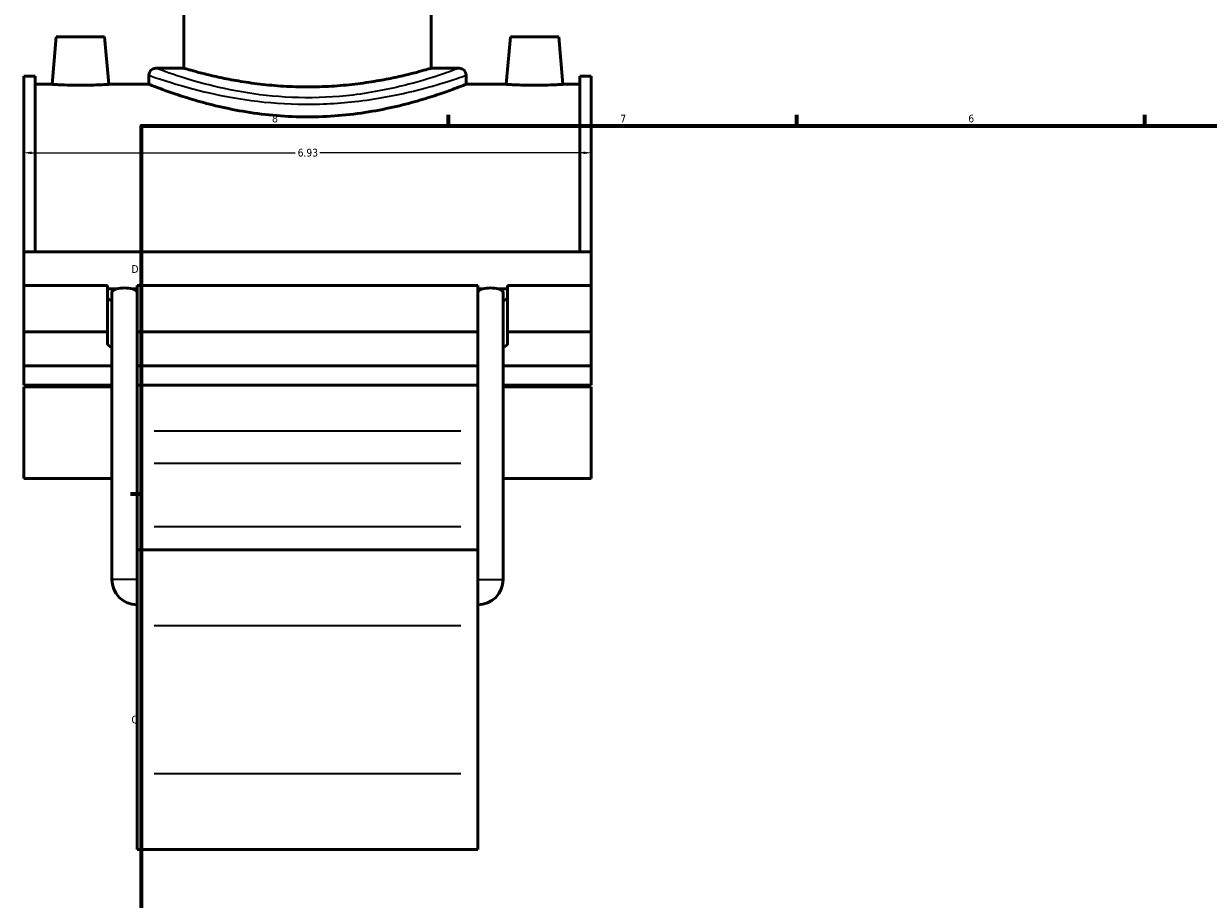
# Model space of a CAD drawing. Header units: inches. Extents: x -0.9 to 56.9, y -1.4 to 55.4.
# Tile 2 of 10: x -0.9 to 13.5, y 11.6 to 22.2. Entities that reach past the tile are written whole.
import ezdxf

# ---------------------------------------------------------------- set-up
doc = ezdxf.new("R2010")
doc.units = ezdxf.units.IN
doc.header["$MEASUREMENT"] = 0
for name, color, linetype, lineweight in [('Border (ANSI)', 7, 'Continuous', 70), ('Dimension (ANSI)', 7, 'Continuous', 25), ('Visible (ANSI)', 7, 'Continuous', 50), ('Visible Narrow (ANSI)', 7, 'Continuous', 35)]:
    doc.layers.add(name, color=color, linetype=linetype, lineweight=lineweight)
doc.styles.add('Note Text (ANSI)', font='tahoma.ttf')
doc.dimstyles.new('Default (ANSI)', dxfattribs={"dimtxt": 0.094488, "dimasz": 0.098425, "dimexe": 0.125, "dimexo": 0.0625, "dimgap": 0.031496, "dimtad": 0, "dimtih": 1, "dimtoh": 1, "dimrnd": 1e-08, "dimzin": 4, "dimdsep": 46, "dimtxsty": 'Note Text (ANSI)', "dimcen": 0.09, "dimdle": 0.393701, "dimclrd": 256, "dimclre": 256, "dimclrt": 5, "dimadec": 0, "dimazin": 1, "dimtfac": 1, "dimtofl": 0, "dimtmove": 0, "dimatfit": 3, "dimfxl": 1, "dimtolj": 1, "dimtzin": 4, "dimlwd": -1, "dimlwe": -1, "dimarcsym": 0})

# ---------------------------------------------------------------- blocks, each defined once
blk = doc.blocks.new('Borders Default Border')
at = {"layer": 'Border (ANSI)'}
for p, q in [((4.25, 21), (4.25, 21.134)), ((8.5, 21), (8.5, 21.134)), ((12.75, 21), (12.75, 21.134)), ((0.5, 16.5), (0.366, 16.5))]:
    blk.add_line(p, q, dxfattribs=at)
at = {"layer": 'Border (ANSI)', "flags": 128}
blk.add_lwpolyline([(0.5, 1), (0.5, 21), (33.5, 21), (33.5, 1), (0.5, 1)], dxfattribs=at)
at = {"layer": 'Border (ANSI)', "color": 5, "true_color": 0x0000ff, "char_height": 0.0945, "attachment_point": 7, "style": 'Note Text (ANSI)'}
for s, insert in [('8', (2.094, 21.038)), ('7', (6.346, 21.04)), ('6', (10.595, 21.038)), ('D', (0.378, 19.203)), ('C', (0.378, 13.701))]:
    blk.add_mtext(s, dxfattribs=dict(at, insert=insert))
blk = doc.blocks.new('*D10')
at = {"layer": 'Defpoints', "color": 0, "transparency": 16777216}
for p in [(5.992, 20.669), (-0.938, 20.147), (5.992, 20.147)]:
    blk.add_point(p, dxfattribs=at)
at = {"layer": 'Dimension (ANSI)', "transparency": 16777216}
for p, q in [((-0.84, 20.669), (2.376, 20.669)), ((5.893, 20.669), (2.678, 20.669))]:
    blk.add_line(p, q, dxfattribs=at)
for points in [[(-0.84, 20.685), (-0.84, 20.652), (-0.938, 20.669)], [(5.893, 20.685), (5.893, 20.652), (5.992, 20.669)]]:
    blk.add_solid(points, dxfattribs=at)
at = {"layer": 'Dimension (ANSI)', "color": 5, "transparency": 16777216, "insert": (2.407, 20.718), "char_height": 0.0945, "attachment_point": 1, "style": 'Note Text (ANSI)'}
blk.add_mtext('\\A1;6.93', dxfattribs=at)

msp = doc.modelspace()

# ---------------------------------------------------------------- linework, layer by layer
at = {"layer": 'Visible (ANSI)'}
for p, q in [((1.0177, 21.7013), (1.0177, 22.4064)), ((4.036, 21.7013), (4.036, 22.4064)), ((-0.5404, 22.0834), (-0.591, 21.505)), ((-0.5404, 22.0834), (0.0501, 22.0834)), ((0.0501, 22.0834), (0.1007, 21.505)), ((5.0036, 22.0834), (4.953, 21.505)), ((5.5941, 22.0834), (5.0036, 22.0834)), ((5.5941, 22.0834), (5.6447, 21.505)), ((1.0177, 21.7013), (0.6756, 21.7013)), ((4.378, 21.7013), (4.036, 21.7013)), ((-0.9382, 19.4601), (-0.9382, 21.6032)), ((-0.7996, 21.6032), (-0.9382, 21.6032)), ((-0.7996, 21.6032), (-0.7996, 19.4601)), ((0.5895, 21.6152), (0.5895, 21.505)), ((4.4641, 21.6152), (4.4641, 21.505)), ((5.8532, 21.6032), (5.8532, 19.4601)), ((5.9918, 21.6032), (5.8532, 21.6032)), ((5.9918, 19.4601), (5.9918, 21.6032)), ((-0.7996, 21.505), (-0.591, 21.505)), ((0.1007, 21.505), (0.5895, 21.505)), ((4.4641, 21.505), (4.953, 21.505)), ((5.6447, 21.505), (5.8532, 21.505)), ((-0.9382, 19.4601), (5.9918, 19.4601)), ((-0.9382, 19.0483), (-0.9382, 19.4601)), ((5.9918, 19.0483), (5.9918, 19.4601)), ((-0.9382, 19.0483), (0.0862, 19.0483)), ((-0.9382, 18.4819), (-0.9382, 19.0483)), ((0.0862, 18.4819), (0.0862, 19.0483)), ((0.0862, 19.007), (0.1988, 19.007)), ((0.1379, 15.4606), (0.1379, 18.9622)), ((0.3869, 19.007), (0.4478, 19.007)), ((0.4478, 19.0483), (0.4478, 18.4819)), ((0.4478, 19.0483), (4.6058, 19.0483)), ((4.6058, 18.4819), (4.6058, 19.0483)), ((4.6058, 19.007), (4.6668, 19.007)), ((4.8549, 19.007), (4.9675, 19.007)), ((4.9158, 15.4606), (4.9158, 18.9622)), ((4.9675, 19.0483), (4.9675, 18.4819)), ((4.9675, 19.0483), (5.9918, 19.0483)), ((5.9918, 18.4819), (5.9918, 19.0483)), ((-0.9382, 18.4819), (0.0862, 18.4819)), ((-0.9382, 18.0696), (-0.9382, 18.4819)), ((0.0862, 18.3376), (0.0862, 18.4819)), ((0.4478, 18.4819), (0.4478, 18.3376)), ((0.4478, 18.4819), (4.6058, 18.4819)), ((4.6058, 18.3376), (4.6058, 18.4819)), ((4.9675, 18.4819), (4.9675, 18.3376)), ((4.9675, 18.4819), (5.9918, 18.4819)), ((5.9918, 18.4819), (5.9918, 18.0696)), ((0.4478, 15.8223), (0.4478, 18.3208)), ((4.6058, 15.8223), (4.6058, 18.3208)), ((0.1379, 18.0696), (-0.9382, 18.0696)), ((-0.9382, 18.0696), (-0.9382, 17.8305)), ((4.6058, 18.0696), (0.4478, 18.0696)), ((5.9918, 18.0696), (4.9158, 18.0696)), ((5.9918, 17.8305), (5.9918, 18.0696)), ((-0.9382, 17.8305), (0.1379, 17.8305)), ((-0.9382, 17.8117), (-0.9382, 16.6923)), ((-0.9382, 17.8117), (0.1379, 17.8117)), ((0.4478, 17.8305), (4.6058, 17.8305)), ((4.9158, 17.8305), (5.9918, 17.8305)), ((4.9158, 17.8117), (5.9918, 17.8117)), ((5.9918, 16.6923), (5.9918, 17.8117)), ((-0.9382, 16.6923), (0.1379, 16.6923)), ((4.9158, 16.6923), (5.9918, 16.6923)), ((0.4478, 15.8223), (0.4478, 14.8969)), ((0.4478, 15.8223), (4.6058, 15.8223)), ((4.6058, 14.8969), (4.6058, 15.8223)), ((0.4478, 13.0885), (0.4478, 14.8969)), ((4.6058, 14.8969), (4.6058, 13.0885)), ((0.4478, 13.0885), (0.4478, 12.1629)), ((4.6058, 12.1629), (4.6058, 13.0885)), ((0.4478, 12.1629), (4.6058, 12.1629))]:
    msp.add_line(p, q, dxfattribs=at)
for centre, radius, start, end in [((0.6756, 21.6152), 0.0861, 90, 180), ((4.378, 21.6152), 0.0861, 0, 90), ((0.4478, 15.4606), 0.31, 180, 270), ((4.6058, 15.4606), 0.31, 270, 0)]:
    msp.add_arc(centre, radius, start, end, dxfattribs=at)
for centre, major_axis, ratio, start_param, end_param in [((0.2928, 18.9622), (0.155, 0), 0.3639702, 2.2229357, 3.1415927), ((0.2928, 18.9622), (0.155, 0), 0.3639702, 0.9186569, 2.2229357), ((0.2928, 18.9622), (0.155, 0), 0.3639702, 0, 0.9186569), ((4.7608, 18.9622), (0.155, 0), 0.3639702, 2.2229357, 3.1415927), ((4.7608, 18.9622), (0.155, 0), 0.3639702, 0.9186569, 2.2229357), ((4.7608, 18.9622), (0.155, 0), 0.3639702, 0, 0.9186569), ((0.267, 18.904), (-0.1808, 0), 0.3420201, 0, 0.7751934), ((4.7866, 18.904), (0.1808, 0), 0.3420201, 5.5079919, 6.2831853), ((0.267, 18.3376), (-0.1808, 0), 0.3420201, 0, 0.7751934), ((0.267, 18.3376), (0.1808, 0), 0.3420201, 6.1459514, 6.2831853), ((0.2928, 18.3208), (0.155, 0), 0.3639702, 0, 0.148249), ((4.7866, 18.3376), (-0.1808, 0), 0.3420201, 0, 0.137234), ((4.7608, 18.3208), (0.155, 0), 0.3639702, 2.9933436, 3.1415927), ((4.7866, 18.3376), (0.1808, 0), 0.3420201, 5.5079919, 6.2831853)]:
    msp.add_ellipse(centre, major_axis=major_axis, ratio=ratio, start_param=start_param, end_param=end_param, dxfattribs=at)
for points, knots in [([(4.036, 21.7013), (4.036, 21.7013), (4.0268, 21.6986), (3.9883, 21.6874), (3.9591, 21.679), (3.8819, 21.6578), (3.8339, 21.645), (3.7233, 21.6175), (3.6606, 21.6028), (3.5273, 21.5743), (3.4519, 21.5594), (3.2877, 21.5315), (3.1988, 21.5183), (3.0131, 21.4964), (2.9161, 21.4877), (2.7206, 21.476), (2.6222, 21.4731), (2.4315, 21.4731), (2.333, 21.476), (2.1376, 21.4877), (2.0406, 21.4964), (1.8549, 21.5183), (1.766, 21.5315), (1.6017, 21.5594), (1.5264, 21.5743), (1.393, 21.6028), (1.3304, 21.6175), (1.2198, 21.645), (1.1718, 21.6578), (1.0946, 21.679), (1.0653, 21.6874), (1.0269, 21.6986), (1.0177, 21.7013), (1.0177, 21.7013)], [5.8134503, 5.8134503, 5.8134503, 5.8134503, 6.5400297, 6.5400297, 7.2666091, 7.2666091, 7.9931885, 7.9931885, 8.7197679, 8.7197679, 9.446551, 9.446551, 10.1733342, 10.1733342, 10.9001174, 10.9001174, 11.6269005, 11.6269005, 12.3536837, 12.3536837, 13.0804669, 13.0804669, 13.80725, 13.80725, 14.5340332, 14.5340332, 15.2606126, 15.2606126, 15.987192, 15.987192, 16.7137714, 16.7137714, 17.4403508, 17.4403508, 17.4403508, 17.4403508]), ([(0.1007, 21.505), (0.1007, 21.505), (0.0921, 21.5044), (0.0569, 21.5021), (0.0303, 21.5004), (-0.031, 21.4974), (-0.0699, 21.4957), (-0.1552, 21.4934), (-0.2016, 21.4927), (-0.2887, 21.4927), (-0.3351, 21.4934), (-0.4204, 21.4957), (-0.4593, 21.4974), (-0.5206, 21.5004), (-0.5472, 21.5021), (-0.5824, 21.5044), (-0.591, 21.505), (-0.591, 21.505)], [1.3262532, 1.3262532, 1.3262532, 1.3262532, 1.6576988, 1.6576988, 1.9891444, 1.9891444, 2.3208254, 2.3208254, 2.6525065, 2.6525065, 2.9841875, 2.9841875, 3.3158685, 3.3158685, 3.6473141, 3.6473141, 3.9787597, 3.9787597, 3.9787597, 3.9787597]), ([(4.4641, 21.505), (4.4641, 21.505), (4.4522, 21.5003), (4.4025, 21.481), (4.3648, 21.4664), (4.2655, 21.4298), (4.2039, 21.4078), (4.0621, 21.3602), (3.9819, 21.3347), (3.8114, 21.2852), (3.715, 21.2593), (3.5048, 21.2102), (3.391, 21.187), (3.1528, 21.1482), (3.0283, 21.1325), (2.7768, 21.1117), (2.65, 21.1065), (2.4037, 21.1065), (2.2768, 21.1117), (2.0254, 21.1325), (1.9008, 21.1482), (1.6627, 21.187), (1.5488, 21.2102), (1.3386, 21.2593), (1.2423, 21.2852), (1.0717, 21.3347), (0.9915, 21.3602), (0.8498, 21.4078), (0.7882, 21.4298), (0.6889, 21.4664), (0.6511, 21.481), (0.6014, 21.5003), (0.5895, 21.505), (0.5895, 21.505)], [7.5037854, 7.5037854, 7.5037854, 7.5037854, 8.4413104, 8.4413104, 9.3788354, 9.3788354, 10.3163603, 10.3163603, 11.2538853, 11.2538853, 12.1923067, 12.1923067, 13.1307281, 13.1307281, 14.0691494, 14.0691494, 15.0075708, 15.0075708, 15.9459922, 15.9459922, 16.8844135, 16.8844135, 17.8228349, 17.8228349, 18.7612563, 18.7612563, 19.6987812, 19.6987812, 20.6363062, 20.6363062, 21.5738312, 21.5738312, 22.5113562, 22.5113562, 22.5113562, 22.5113562]), ([(5.6447, 21.505), (5.6447, 21.505), (5.6361, 21.5044), (5.6009, 21.5021), (5.5743, 21.5004), (5.513, 21.4974), (5.4741, 21.4957), (5.3888, 21.4934), (5.3424, 21.4927), (5.2988, 21.4927), (5.2553, 21.4927), (5.2089, 21.4934), (5.1236, 21.4957), (5.0847, 21.4974), (5.0234, 21.5004), (4.9968, 21.5021), (4.9616, 21.5044), (4.953, 21.505), (4.953, 21.505)], [3.9787597, 3.9787597, 3.9787597, 3.9787597, 4.3102053, 4.3102053, 4.6416509, 4.6416509, 4.9733319, 4.9733319, 5.3050129, 5.3050129, 5.3050129, 5.6366939, 5.6366939, 5.968375, 5.968375, 6.2998206, 6.2998206, 6.6312662, 6.6312662, 6.6312662, 6.6312662])]:
    msp.add_open_spline(points, degree=3, knots=knots, dxfattribs=at)
for points in [[(0.4478, 18.4644), (0.4478, 18.421), (0.4473, 18.3756), (0.4461, 18.3291)], [(4.6075, 18.3291), (4.6064, 18.3756), (4.6058, 18.421), (4.6058, 18.4644)]]:
    msp.add_open_spline(points, degree=3, dxfattribs=at)
at = {"layer": 'Visible Narrow (ANSI)'}
for p, q in [((4.3979, 17.2687), (0.6557, 17.2687)), ((0.6557, 16.8787), (4.3979, 16.8787)), ((0.6557, 16.1062), (4.3979, 16.1062)), ((0.4459, 15.4606), (0.1398, 15.4606)), ((4.6077, 15.4606), (4.9139, 15.4606)), ((0.6557, 14.8969), (4.3979, 14.8969)), ((4.3979, 13.0885), (0.6557, 13.0885))]:
    msp.add_line(p, q, dxfattribs=at)
for points, knots in [([(4.3779, 21.7012), (4.378, 21.7013), (4.372, 21.6991), (4.3304, 21.6836), (4.2636, 21.6586), (4.062, 21.5907), (3.925, 21.5473), (3.5661, 21.4538), (3.3322, 21.4047), (2.8658, 21.349), (2.6395, 21.3372), (2.2021, 21.3478), (1.9913, 21.3685), (1.5996, 21.4301), (1.4188, 21.471), (1.0592, 21.5666), (0.8985, 21.6212), (0.7176, 21.6852), (0.6757, 21.7013), (0.6756, 21.7013)], [22.4895059, 22.4895059, 22.4895059, 22.4895059, 23.1475084, 23.1475084, 24.7927898, 24.7927898, 26.5019796, 26.5019796, 28.5516627, 28.5516627, 30.2698169, 30.2698169, 31.911182, 31.911182, 33.5703473, 33.5703473, 35.7507588, 35.7507588, 37.4824911, 37.4824911, 37.4824911, 37.4824911]), ([(0.5895, 21.6152), (0.5896, 21.6152), (0.6335, 21.5993), (0.8228, 21.5365), (0.9909, 21.4828), (1.3673, 21.3887), (1.5564, 21.3486), (1.9664, 21.288), (2.187, 21.2677), (2.6448, 21.2573), (2.8816, 21.2688), (3.3696, 21.3236), (3.6144, 21.3719), (3.99, 21.4638), (4.1334, 21.5065), (4.3443, 21.5733), (4.4143, 21.5978), (4.4579, 21.613), (4.4641, 21.6152), (4.464, 21.6151)], [-37.4824911, -37.4824911, -37.4824911, -37.4824911, -35.7507588, -35.7507588, -33.5703473, -33.5703473, -31.911182, -31.911182, -30.2698169, -30.2698169, -28.5516627, -28.5516627, -26.5019796, -26.5019796, -24.7927898, -24.7927898, -23.1475084, -23.1475084, -22.4895059, -22.4895059, -22.4895059, -22.4895059])]:
    msp.add_open_spline(points, degree=3, knots=knots, dxfattribs=at)

# ---------------------------------------------------------------- block references
msp.add_blockref('Borders Default Border', (0, 0))

# ---------------------------------------------------------------- dimensions: what is measured, and where the dimension line sits
at = {"layer": 'Dimension (ANSI)'}
dim = msp.add_linear_dim(base=(5.9918, 20.6686), p1=(-0.9382, 20.147), p2=(5.9918, 20.147), angle=180, dimstyle='Default (ANSI)', override={"dimgap": 0.031496, "dimtih": 0, "dimtoh": 0, "dimdec": 2, "dimse1": 1, "dimse2": 1, "dimtol": 0, "dimlim": 0, "dimtp": 0, "dimtm": 0, "dimtdec": 2, "dimatfit": 1}, dxfattribs=at)
dim.commit()
dim.dimension.update_dxf_attribs({"geometry": '*D10', "text_midpoint": (2.5268, 20.6686), "dimtype": 160})

doc.saveas('drawing.dxf')
